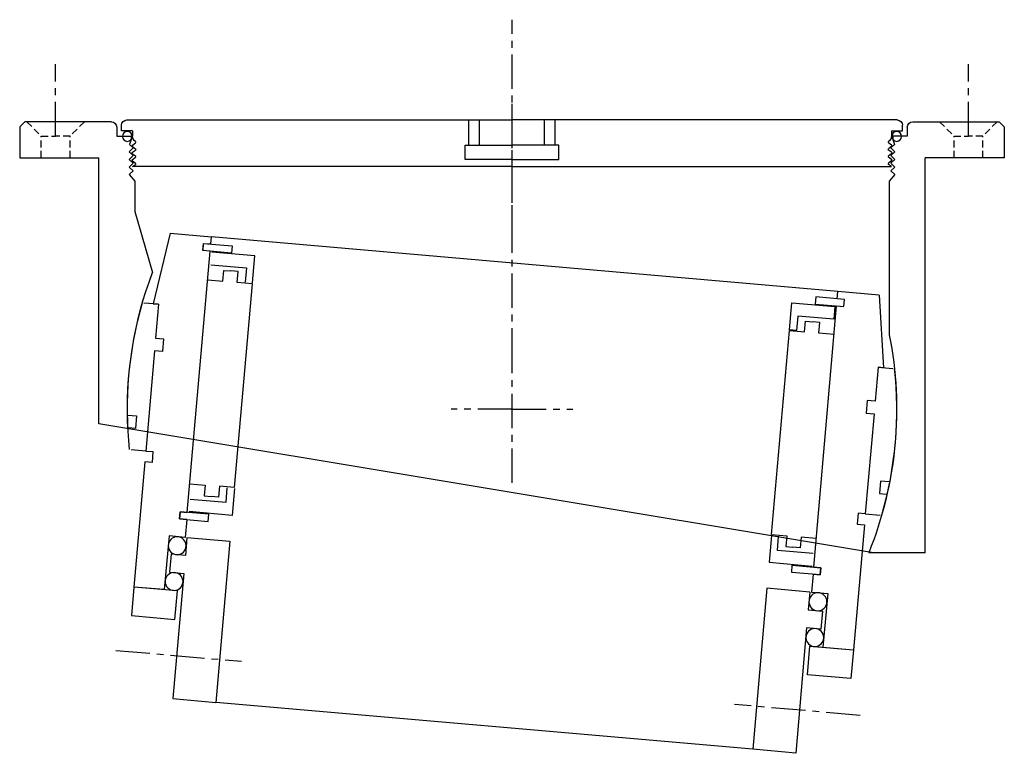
# Model space of a CAD drawing. Header units: millimetres. Extents: x -137 to 137, y -9 to 197.
import ezdxf

# ---------------------------------------------------------------- set-up
doc = ezdxf.new("R2010")
doc.units = ezdxf.units.MM
doc.header["$LTSCALE"] = 0.3
doc.header["$MEASUREMENT"] = 0
doc.linetypes.add('CENTER', pattern=[50.8, 31.75, -6.35, 6.35, -6.35])
doc.linetypes.add('HIDDEN', pattern=[9.525, 6.35, -3.175])
doc.layers.get('0').update_dxf_attribs({"linetype": 'CONTINUOUS'})
doc.layers.add('CENTER', color=1, linetype='CENTER')

# ---------------------------------------------------------------- blocks, each defined once
blk = doc.blocks.new('innerhouse-4S150Z')
for p, q in [((-99, 40.5), (-102, 20.5)), ((-99, 40.5), (-87.5, 40.5)), ((-89.5, 36.5), (-89.5, 38.5)), ((-89.5, 36.5), (-89.5, 38.5)), ((-89.5, 38.5), (-87.5, 38.5)), ((-89.5, 38.5), (-81.5, 38.5)), ((-87.5, 40.5), (87.5, 40.5)), ((-87.5, 38.5), (-87.5, 40.5)), ((-81.5, 38.5), (-81.5, 36.5)), ((81.51, 38.5), (81.51, 36.5)), ((89.51, 38.5), (81.51, 38.5)), ((99, 40.5), (87.5, 40.5)), ((87.5, 38.5), (87.5, 40.5)), ((89.5, 38.5), (87.5, 38.5)), ((89.5, 36.5), (89.5, 38.5)), ((89.51, 36.5), (89.51, 38.5)), ((99, 40.5), (102, 20.5)), ((-87.5, 36.5), (-89.5, 36.5)), ((-81.5, 36.5), (-89.5, 36.5)), ((-87.5, -36.5), (-87.5, 36.5)), ((-75, 36.25), (-87, 36.25)), ((-87, 36.25), (-87, 32.75)), ((-75, 28.75), (-75, 36.25)), ((75.01, 36.25), (87.01, 36.25)), ((75.01, 28.75), (75.01, 36.25)), ((81.51, 36.5), (89.51, 36.5)), ((87.5, -36.5), (87.5, 36.5)), ((87.5, 36.5), (89.5, 36.5)), ((-87, 32.75), (-77, 32.75)), ((-83.25, 31.5), (-81.25, 31.5)), ((-83.25, 28.5), (-83.25, 31.5)), ((-79.25, 31.5), (-81.25, 31.5)), ((-79.25, 28.5), (-79.25, 31.5)), ((-77, 32.75), (-77, 28.75)), ((87.01, 32.75), (77.01, 32.75)), ((77.01, 32.75), (77.01, 28.75)), ((79.25, 31.5), (81.25, 31.5)), ((79.25, 28.5), (79.25, 31.5)), ((83.25, 31.5), (81.25, 31.5)), ((83.25, 28.5), (83.25, 31.5)), ((-87.5, 28.5), (-83.25, 28.5)), ((-75, 28.5), (-79.25, 28.5)), ((-77, 28.75), (-75, 28.75)), ((-75, -28.5), (-75, 28.5)), ((75, -28.5), (75, 28.5)), ((75, 28.5), (79.25, 28.5)), ((87.5, 28.5), (83.25, 28.5)), ((-100.5, 20.5), (-104.61, 20.5)), ((-102, 20.5), (-100.5, 20.5)), ((-100.5, 20.5), (-100.5, 11)), ((-100.5, 20.5), (-100.5, 11)), ((100.5, 20.5), (100.5, 11)), ((100.5, 20.5), (100.5, 11)), ((100.5, 20.5), (104.61, 20.5)), ((102, 20.5), (100.5, 20.5)), ((-100.5, 11), (-98.3, 11)), ((-98.3, 11), (-98.3, 7.5)), ((98.3, 11), (98.3, 7.5)), ((100.5, 11), (98.3, 11)), ((-100.5, 7.5), (-100.5, -20.5)), ((-100.5, 7.5), (-100.5, -20.5)), ((-98.3, 7.5), (-100.5, 7.5)), ((98.3, 7.5), (100.5, 7.5)), ((100.5, 7.5), (100.5, -20.5)), ((100.5, 7.5), (100.5, -20.5)), ((-106.32, -11), (-103.9, -11)), ((-103.9, -11), (-103.9, -14.5)), ((106.32, -11), (103.9, -11)), ((103.9, -11), (103.9, -14.5)), ((-103.9, -14.5), (-105.81, -14.5)), ((103.9, -14.5), (105.81, -14.5)), ((-100.5, -20.5), (-104.61, -20.5)), ((-100.5, -20.5), (-98.5, -20.5)), ((-98.5, -20.5), (-98.5, -23.5)), ((98.5, -20.5), (98.5, -23.5)), ((100.5, -20.5), (98.5, -20.5)), ((100.5, -20.5), (104.61, -20.5)), ((-100.5, -23.5), (-100.5, -58.5)), ((-98.5, -23.5), (-100.5, -23.5)), ((98.5, -23.5), (100.5, -23.5)), ((100.5, -23.5), (100.5, -58.5)), ((-87.5, -28.5), (-83.25, -28.5)), ((-83.25, -28.5), (-83.25, -31.5)), ((-79.25, -28.5), (-79.25, -31.5)), ((-75, -28.5), (-79.25, -28.5)), ((-77, -32.75), (-77, -28.75)), ((-75, -28.75), (-75, -36.25)), ((75, -28.5), (79.25, -28.5)), ((75.01, -28.75), (75.01, -36.25)), ((77.01, -32.75), (77.01, -28.75)), ((79.25, -28.5), (79.25, -31.5)), ((83.25, -28.5), (83.25, -31.5)), ((87.5, -28.5), (83.25, -28.5)), ((-87, -32.75), (-77, -32.75)), ((-83.25, -31.5), (-81.25, -31.5)), ((-79.25, -31.5), (-81.25, -31.5)), ((87.01, -32.75), (77.01, -32.75)), ((79.25, -31.5), (81.25, -31.5)), ((83.25, -31.5), (81.25, -31.5)), ((-89.5, -36.5), (-87.5, -36.5)), ((-81.5, -36.5), (-89.5, -36.5)), ((-89.5, -38.5), (-89.5, -36.5)), ((-89.5, -36.5), (-89.5, -38.5)), ((-75, -36.25), (-87, -36.25)), ((-81.5, -38.5), (-81.5, -36.5)), ((75.01, -36.25), (87.01, -36.25)), ((81.51, -36.5), (89.51, -36.5)), ((81.51, -38.5), (81.51, -36.5)), ((89.5, -36.5), (87.5, -36.5)), ((89.5, -38.5), (89.5, -36.5)), ((89.51, -36.5), (89.51, -38.5)), ((-87.5, -38.5), (-89.5, -38.5)), ((-89.5, -38.5), (-81.5, -38.5)), ((-87.5, -38.5), (-87.5, -43.5)), ((89.51, -38.5), (81.51, -38.5)), ((87.5, -38.5), (87.5, -43.5)), ((87.5, -38.5), (89.5, -38.5)), ((-92, -43.5), (-92, -58.5)), ((-87.5, -43.5), (-92, -43.5)), ((-87, -43.5), (-75, -43.5)), ((-87, -43.5), (-87, -48.5)), ((-75, -43.5), (-75, -88.5)), ((75, -43.5), (75, -88.5)), ((87, -43.5), (75, -43.5)), ((87, -43.5), (87, -48.5)), ((87.5, -43.5), (92, -43.5)), ((92, -43.5), (92, -58.5)), ((-91, -48.5), (-91, -53.5)), ((-87, -48.5), (-91, -48.5)), ((87, -48.5), (91, -48.5)), ((91, -48.5), (91, -53.5)), ((-91, -53.5), (-87, -53.5)), ((-87, -53.5), (-87, -88.5)), ((87, -53.5), (87, -88.5)), ((91, -53.5), (87, -53.5)), ((-92, -58.5), (-100.5, -58.5)), ((-88.35, -58.5), (-100.5, -58.5)), ((-100.5, -58.5), (-100.5, -66.5)), ((-88.35, -66.5), (-88.35, -58.5)), ((88.35, -58.5), (100.5, -58.5)), ((88.35, -66.5), (88.35, -58.5)), ((92, -58.5), (100.5, -58.5)), ((100.5, -58.5), (100.5, -66.5)), ((-100.5, -66.5), (-88.35, -66.5)), ((100.5, -66.5), (88.35, -66.5)), ((-87, -88.5), (-75, -88.5)), ((-75, -88.5), (75, -88.5)), ((87, -88.5), (75, -88.5))]:
    blk.add_line(p, q)
for centre in [(-89.5, -46), (89.5, -46), (-89.5, -56), (89.5, -56)]:
    blk.add_circle(centre, 2.5)
for start, end in [(168.9099, 191.0455), (348.9545, 11.0901)]:
    blk.add_arc((0, 0), 107, start, end)
at = {"layer": 'CENTER'}
for p, q in [((-103.95, -76.5), (-68.88, -76.5)), ((103.95, -76.5), (68.88, -76.5))]:
    blk.add_line(p, q, dxfattribs=at)
blk = doc.blocks.new('Flangehouse-4S150Z-20')
for p, q in [((-135.6, 80), (-137, 78.6)), ((-111.5, 80), (-135.6, 80)), ((111.5, 80), (135.6, 80)), ((135.6, 80), (137, 78.6)), ((-137, 78.6), (-137, 70)), ((-110, 78.5), (-110, 76)), ((110, 78.5), (110, 76)), ((137, 78.6), (137, 70)), ((-110, 76), (-106, 76)), ((-106, 75.1), (-106.42, 73.68)), ((-106, 76), (-106, 75.1)), ((106, 76), (106, 75.1)), ((110, 76), (106, 76)), ((106, 75.1), (106.42, 73.68)), ((-106.5, 71.64), (-105.44, 72.7)), ((-105.44, 70.58), (-106.5, 71.64)), ((-105.44, 72.7), (-106.42, 73.68)), ((105.44, 72.7), (106.42, 73.68)), ((106.5, 71.64), (105.44, 72.7)), ((105.44, 70.58), (106.5, 71.64)), ((-137, 70), (-115, 70)), ((-115, -40), (-115, 70)), ((-106.5, 69.52), (-105.44, 70.58)), ((-105.44, 68.46), (-106.5, 69.52)), ((106.5, 69.52), (105.44, 70.58)), ((105.44, 68.46), (106.5, 69.52)), ((137, 70), (115, 70)), ((115, -4.1), (115, 70)), ((-106.5, 67.4), (-105.44, 68.46)), ((-105.44, 66.34), (-106.5, 67.4)), ((-106.5, 65.28), (-105.44, 66.34)), ((106.5, 67.4), (105.44, 68.46)), ((105.44, 66.34), (106.5, 67.4)), ((106.5, 65.28), (105.44, 66.34)), ((-106.5, 65.28), (-105, 63.42)), ((-105, 63.42), (-105, 20.71)), ((106.5, 65.28), (105, 63.42)), ((105, 63.42), (105, 55)), ((105, 55), (100.06, 38)), ((-100.6, -40), (115, -4.1)), ((-115, -40), (-99.28, -40))]:
    blk.add_line(p, q)
at = {"linetype": 'HIDDEN'}
for p, q in [((-135, 80), (-131, 76)), ((-119, 80), (-123, 76)), ((119, 80), (123, 76)), ((135, 80), (131, 76)), ((-131, 70), (-131, 76)), ((-131, 76), (-127, 76)), ((-123, 76), (-127, 76)), ((-123, 70), (-123, 76)), ((123, 70), (123, 76)), ((123, 76), (127, 76)), ((131, 76), (127, 76)), ((131, 70), (131, 76))]:
    blk.add_line(p, q, dxfattribs=at)
for centre, radius, start, end in [((-111.5, 78.5), 1.5, 0, 90), ((111.5, 78.5), 1.5, 90, 180), ((-0.18, 0), 107.2, 357.0843, 20.7614), ((0.18, 0), 107.2, 168.8596, 201.909)]:
    blk.add_arc(centre, radius, start, end)
at = {"layer": 'CENTER'}
for p, q in [((-127, 76), (-127, 96)), ((127, 76), (127, 96)), ((0, 45.97), (0, 85.02)), ((0, -20.5), (0, 19.94)), ((0, 0), (-16.89, 0)), ((0, 0), (16.89, 0))]:
    blk.add_line(p, q, dxfattribs=at)
blk = doc.blocks.new('Cover 150Z')
for p, q in [((-108.68, 10), (-108.68, 11.5)), ((-107.18, 13), (-12.01, 13)), ((-12.01, 6), (-12.01, 13)), ((-12.01, 13), (-9.01, 13)), ((-9.01, 6), (-9.01, 13)), ((-9.01, 13), (-0.01, 13)), ((9, 13), (0, 13)), ((9, 6), (9, 13)), ((12, 13), (9, 13)), ((107.17, 13), (12, 13)), ((12, 6), (12, 13)), ((108.67, 10), (108.67, 11.5)), ((-105.61, 10), (-108.68, 10)), ((-105.61, 10), (-105.61, 8.6)), ((-105.61, 10), (-105.61, 10)), ((105.6, 10), (108.67, 10)), ((105.6, 10), (105.6, 8.6)), ((105.6, 10), (105.6, 10)), ((-105.61, 6), (-104.81, 6.6)), ((-105.61, 5.6), (-104.81, 5)), ((-104.81, 7), (-104.81, 7)), ((-13.01, 6), (-9.01, 6)), ((-13.01, 2), (-13.01, 6)), ((-9.01, 6), (-0.01, 6)), ((9, 6), (0, 6)), ((13, 6), (9, 6)), ((13, 2), (13, 6)), ((104.8, 7), (104.8, 7)), ((105.6, 6), (104.8, 6.6)), ((105.6, 5.6), (104.8, 5)), ((-105.61, 4), (-104.81, 4.6)), ((-105.61, 3.6), (-104.81, 3)), ((105.6, 4), (104.8, 4.6)), ((105.6, 3.6), (104.8, 3)), ((-105.61, 2), (-104.81, 2.6)), ((-105.61, 1.6), (-104.81, 1)), ((-105.61, 0), (-104.81, 0.6)), ((-0.01, 0), (-105.61, 0)), ((-0.01, 2), (-13.01, 2)), ((0, 2), (13, 2)), ((0, 0), (105.6, 0)), ((105.6, 2), (104.8, 2.6)), ((105.6, 1.6), (104.8, 1)), ((105.6, 0), (104.8, 0.6))]:
    blk.add_line(p, q)
for centre in [(-107.04, 8.41), (107.03, 8.41)]:
    blk.add_circle(centre, 1.37)
for centre, radius, start, end in [((-107.18, 11.5), 1.5, 90, 180), ((107.17, 11.5), 1.5, 0, 90), ((-103.61, 8.6), 2, 180, 233.1301), ((103.6, 8.6), 2, 306.8699, 0), ((-105.46, 5.8), 0.25, 126.8699, 233.1301), ((-104.96, 6.8), 0.25, 306.8699, 53.7141), ((104.95, 6.8), 0.25, 126.2859, 233.1301), ((105.45, 5.8), 0.25, 306.8699, 53.1301), ((-105.46, 3.8), 0.25, 126.8699, 233.1301), ((-104.96, 4.8), 0.25, 306.8699, 53.7141), ((-104.96, 2.8), 0.25, 306.8699, 53.7141), ((104.95, 4.8), 0.25, 126.2859, 233.1301), ((104.95, 2.8), 0.25, 126.2859, 233.1301), ((105.45, 3.8), 0.25, 306.8699, 53.1301), ((-105.46, 1.8), 0.25, 126.8699, 233.1301), ((-104.96, 0.8), 0.25, 306.8699, 53.7141), ((104.95, 0.8), 0.25, 126.2859, 233.1301), ((105.45, 1.8), 0.25, 306.8699, 53.1301)]:
    blk.add_arc(centre, radius, start, end)
at = {"layer": 'CENTER'}
blk.add_line((-0.01, -54.51), (-0.01, 40.91), dxfattribs=at)

msp = doc.modelspace()

# ---------------------------------------------------------------- block references
at = {"xscale": -1}
for name, p in [('Cover 150Z', (-0.01, 156.01)), ('Flangehouse-4S150Z-20', (0, 88.5))]:
    msp.add_blockref(name, p, dxfattribs=at)
at = {"xscale": -1, "rotation": 355}
msp.add_blockref('innerhouse-4S150Z', (-0.01, 88.5), dxfattribs=at)

doc.saveas('drawing.dxf')
